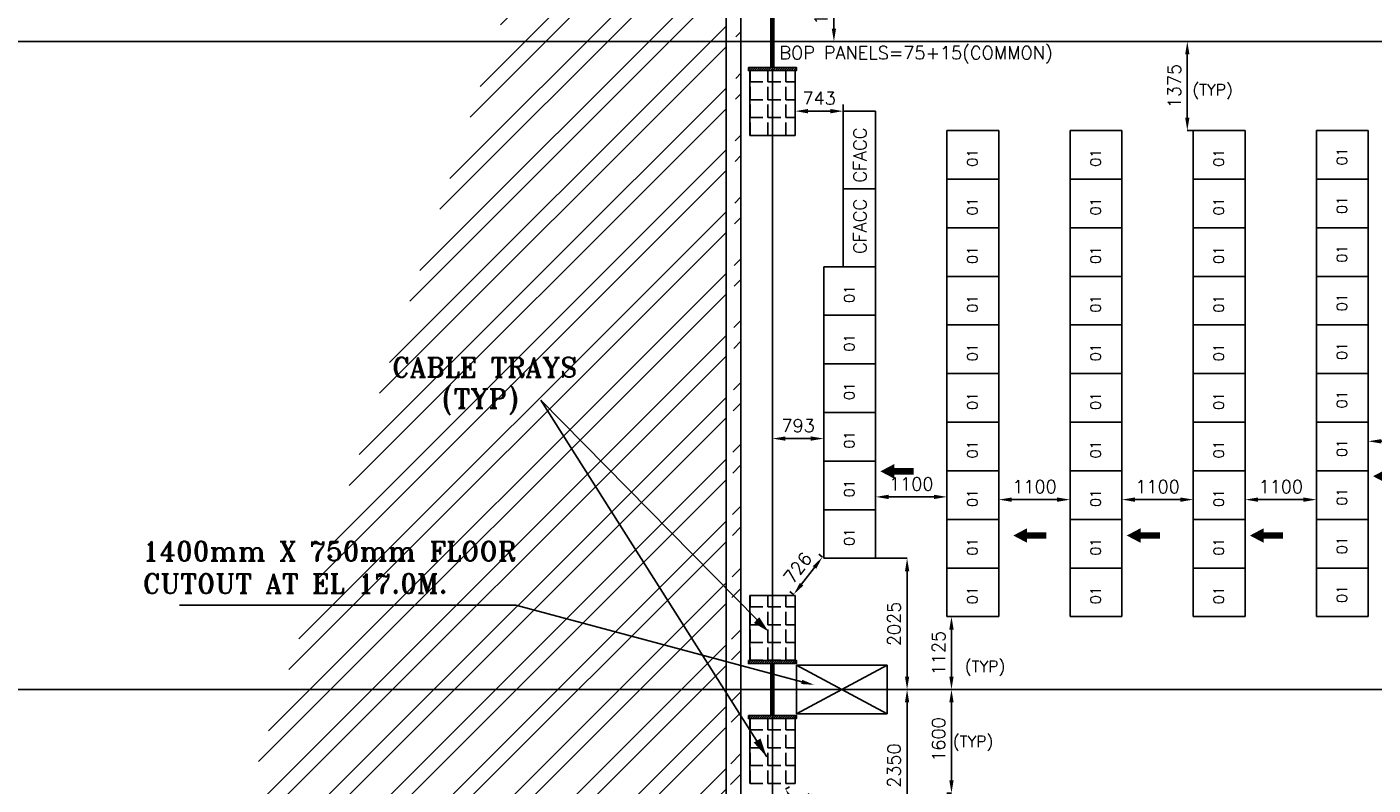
# Model space of a CAD drawing. Extents: x 361682 to 759535, y 756798 to 1113679.
# Tile 16 of 80: x 411427 to 432194, y 977183 to 988883. Entities that reach past the tile are written whole.
import ezdxf

# ---------------------------------------------------------------- set-up
doc = ezdxf.new("R2010")
doc.units = 0
doc.header["$LTSCALE"] = 700
doc.header["$MEASUREMENT"] = 0
doc.header["$PDMODE"] = 2
doc.header["$PDSIZE"] = -1
doc.linetypes.add('CENTER', pattern=[2, 1.25, -0.25, 0.25, -0.25])
doc.layers.get('0').update_dxf_attribs({"linetype": 'CONTINUOUS'})
doc.layers.get('DEFPOINTS').update_dxf_attribs({"linetype": 'CONTINUOUS'})
for name, color, linetype in [('CEN', 2, 'CENTER'), ('COL', 1, 'CONTINUOUS'), ('GRID', 9, 'CONTINUOUS'), ('LAYOUT', 4, 'CONTINUOUS'), ('PNL', 6, 'CONTINUOUS'), ('PNLDIM', 6, 'CONTINUOUS'), ('PNLTXT', 2, 'CONTINUOUS'), ('WALL', 7, 'CONTINUOUS'), ('WALLHATCH', 254, 'CONTINUOUS')]:
    doc.layers.add(name, color=color, linetype=linetype)
doc.styles.add('ROMANS', font='romans.shx')
doc.styles.add('ROMANT', font='ROMANT')
doc.dimstyles.new('STANDARD$0', dxfattribs={"dimtxt": 200, "dimasz": 200, "dimexe": 0, "dimexo": 100, "dimgap": 100, "dimtad": 1, "dimdec": 0, "dimzin": 0, "dimdsep": 46, "dimtxsty": 'ROMANS', "dimcen": 0.09, "dimclrd": 256, "dimclre": 256, "dimclrt": 256, "dimadec": 0, "dimazin": 0, "dimtfac": 1, "dimtdec": 0, "dimtmove": 0, "dimatfit": 3, "dimfxl": 1, "dimtolj": 1, "dimtzin": 0, "dimlwd": -1, "dimlwe": -1, "dimarcsym": 0})

# ---------------------------------------------------------------- blocks, each defined once
blk = doc.blocks.new('F-ROW COLUMN')
at = {"layer": 'COL'}
h = blk.add_hatch(dxfattribs=at)
h.set_pattern_fill('ANSI31', color=256, scale=200, angle=180, style=0)
h.set_pattern_definition([(225, (-557328.912, -127499.994), (17.6776695, -17.6776695), [])])
h.paths.add_polyline_path([(370, 450), (0, 450), (0, 400), (22.5, 400), (370, 400)])
h.paths.add_polyline_path([(0, 450), (-370, 450), (-370, 400), (0, 400)])
h.paths.add_polyline_path([(0, 400), (-22.5, 400), (-22.5, 0), (0, 0)])
h.paths.add_polyline_path([(22.5, 400), (0, 400), (0, 0), (22.5, 0)])
h.paths.add_polyline_path([(0, 0), (-22.5, 0), (-22.5, -400), (0, -400)])
h.paths.add_polyline_path([(22.5, 0), (0, 0), (0, -400), (22.5, -400)])
h.paths.add_polyline_path([(0, -400), (-22.5, -400), (-370, -400), (-370, -450), (0, -450)])
h.paths.add_polyline_path([(370, -400), (0, -400), (0, -450), (370, -450)])
at = {"layer": 'CEN'}
for p, q in [((0, -450), (0, 450)), ((191.6, 0), (-191.6, 0))]:
    blk.add_line(p, q, dxfattribs=at)
at = {"layer": 'COL'}
for points in [[(-370, 450), (370, 450), (370, 400), (-370, 400)], [(-22.5, 400), (22.5, 400), (22.5, -400), (-22.5, -400)], [(-370, -400), (370, -400), (370, -450), (-370, -450)]]:
    blk.add_lwpolyline(points, close=True, dxfattribs=at)
blk = doc.blocks.new('*D1057')
at = {"layer": 'DEFPOINTS', "color": 0, "transparency": 16777216}
for p in [(425620, 979783), (425690, 978658), (425827, 978658)]:
    blk.add_point(p, dxfattribs=at)
at = {"layer": 'PNLDIM', "transparency": 16777216}
for p, q in [((425720, 979783), (425690, 979783)), ((425690, 979583), (425690, 978858)), ((425727, 978658), (425690, 978658))]:
    blk.add_line(p, q, dxfattribs=at)
for points in [[(425656, 979583), (425723, 979583), (425690, 979783)], [(425656, 978858), (425723, 978858), (425690, 978658)]]:
    blk.add_solid(points, dxfattribs=at)
at = {"layer": 'PNLDIM', "transparency": 16777216, "insert": (425490, 979220), "char_height": 200, "attachment_point": 5, "rotation": 90, "style": 'ROMANS'}
blk.add_mtext('\\A1;1125', dxfattribs=at)
blk = doc.blocks.new('*D1058')
at = {"layer": 'DEFPOINTS', "color": 0, "transparency": 16777216}
for p in [(423720, 982530), (423720, 982530), (422927, 982306)]:
    blk.add_point(p, dxfattribs=at)
at = {"layer": 'PNLDIM', "transparency": 16777216}
for p, q in [((422927, 982406), (422927, 982530)), ((423127, 982530), (423520, 982530)), ((423720, 982630), (423720, 982530))]:
    blk.add_line(p, q, dxfattribs=at)
for points in [[(423127, 982563), (423127, 982497), (422927, 982530)], [(423520, 982563), (423520, 982497), (423720, 982530)]]:
    blk.add_solid(points, dxfattribs=at)
at = {"layer": 'PNLDIM', "transparency": 16777216, "insert": (423323, 982730), "char_height": 200, "attachment_point": 5, "style": 'ROMANS'}
blk.add_mtext('\\A1;793', dxfattribs=at)
blk = doc.blocks.new('*D1059')
at = {"layer": 'DEFPOINTS', "color": 0, "transparency": 16777216}
for p in [(424520, 982530), (425620, 981630), (425620, 981496)]:
    blk.add_point(p, dxfattribs=at)
at = {"layer": 'PNLDIM', "transparency": 16777216}
for p, q in [((424520, 982430), (424520, 981630)), ((424720, 981630), (425420, 981630)), ((425620, 981596), (425620, 981630))]:
    blk.add_line(p, q, dxfattribs=at)
for points in [[(424720, 981663), (424720, 981597), (424520, 981630)], [(425420, 981663), (425420, 981597), (425620, 981630)]]:
    blk.add_solid(points, dxfattribs=at)
at = {"layer": 'PNLDIM', "transparency": 16777216, "insert": (425070, 981830), "char_height": 200, "attachment_point": 5, "style": 'ROMANS'}
blk.add_mtext('\\A1;1100', dxfattribs=at)
blk = doc.blocks.new('*D1060')
at = {"layer": 'DEFPOINTS', "color": 0, "transparency": 16777216}
for p in [(426420, 981588), (427520, 981588), (427520, 981588)]:
    blk.add_point(p, dxfattribs=at)
at = {"layer": 'PNLDIM', "transparency": 16777216}
for p, q in [((426420, 981688), (426420, 981588)), ((427520, 981688), (427520, 981588)), ((426620, 981588), (427320, 981588))]:
    blk.add_line(p, q, dxfattribs=at)
for points in [[(426620, 981621), (426620, 981554), (426420, 981588)], [(427320, 981621), (427320, 981554), (427520, 981588)]]:
    blk.add_solid(points, dxfattribs=at)
at = {"layer": 'PNLDIM', "transparency": 16777216, "insert": (426970, 981788), "char_height": 200, "attachment_point": 5, "style": 'ROMANS'}
blk.add_mtext('\\A1;1100', dxfattribs=at)
blk = doc.blocks.new('*D1061')
at = {"layer": 'DEFPOINTS', "color": 0, "transparency": 16777216}
for p in [(428320, 981588), (429420, 981588), (429420, 981588)]:
    blk.add_point(p, dxfattribs=at)
at = {"layer": 'PNLDIM', "transparency": 16777216}
for p, q in [((428320, 981688), (428320, 981588)), ((429420, 981688), (429420, 981588)), ((428520, 981588), (429220, 981588))]:
    blk.add_line(p, q, dxfattribs=at)
for points in [[(428520, 981621), (428520, 981554), (428320, 981588)], [(429220, 981621), (429220, 981554), (429420, 981588)]]:
    blk.add_solid(points, dxfattribs=at)
at = {"layer": 'PNLDIM', "transparency": 16777216, "insert": (428870, 981788), "char_height": 200, "attachment_point": 5, "style": 'ROMANS'}
blk.add_mtext('\\A1;1100', dxfattribs=at)
blk = doc.blocks.new('*D1062')
at = {"layer": 'DEFPOINTS', "color": 0, "transparency": 16777216}
for p in [(431320, 981839), (430220, 981588), (431320, 981588)]:
    blk.add_point(p, dxfattribs=at)
at = {"layer": 'PNLDIM', "transparency": 16777216}
for p, q in [((430220, 981688), (430220, 981588)), ((431320, 981739), (431320, 981588)), ((430420, 981588), (431120, 981588))]:
    blk.add_line(p, q, dxfattribs=at)
for points in [[(430420, 981621), (430420, 981554), (430220, 981588)], [(431120, 981621), (431120, 981554), (431320, 981588)]]:
    blk.add_solid(points, dxfattribs=at)
at = {"layer": 'PNLDIM', "transparency": 16777216, "insert": (430770, 981788), "char_height": 200, "attachment_point": 5, "style": 'ROMANS'}
blk.add_mtext('\\A1;1100', dxfattribs=at)
blk = doc.blocks.new('*D1063')
at = {"layer": 'DEFPOINTS', "color": 0, "transparency": 16777216}
for p in [(432120, 982488), (433369, 982488), (433369, 981738)]:
    blk.add_point(p, dxfattribs=at)
at = {"layer": 'PNLDIM', "transparency": 16777216}
for p, q in [((432120, 982588), (432120, 982488)), ((432320, 982488), (433169, 982488)), ((433369, 981838), (433369, 982488))]:
    blk.add_line(p, q, dxfattribs=at)
for points in [[(432320, 982521), (432320, 982454), (432120, 982488)], [(433169, 982521), (433169, 982454), (433369, 982488)]]:
    blk.add_solid(points, dxfattribs=at)
at = {"layer": 'PNLDIM', "transparency": 16777216, "insert": (432745, 982688), "char_height": 200, "attachment_point": 5, "style": 'ROMANS'}
blk.add_mtext('\\A1;1250', dxfattribs=at)
blk = doc.blocks.new('*D1070')
at = {"layer": 'DEFPOINTS', "color": 0, "transparency": 16777216}
for p in [(423698, 980699), (423720, 980683), (423277, 980108)]:
    blk.add_point(p, dxfattribs=at)
at = {"layer": 'PNLDIM', "transparency": 16777216}
for p, q in [((423641, 980744), (423698, 980699)), ((423377, 980283), (423576, 980541)), ((423198, 980169), (423255, 980124))]:
    blk.add_line(p, q, dxfattribs=at)
for points in [[(423550, 980561), (423603, 980521), (423698, 980699)], [(423351, 980303), (423404, 980262), (423255, 980124)]]:
    blk.add_solid(points, dxfattribs=at)
at = {"layer": 'PNLDIM', "transparency": 16777216, "insert": (423318, 980534), "char_height": 200, "attachment_point": 5, "rotation": 52.3881, "style": 'ROMANS'}
blk.add_mtext('\\A1;726', dxfattribs=at)
blk = doc.blocks.new('*D1071')
at = {"layer": 'DEFPOINTS', "color": 0, "transparency": 16777216}
for p in [(423876, 989858), (424422, 989858), (424522, 988658)]:
    blk.add_point(p, dxfattribs=at)
at = {"layer": 'PNLDIM', "transparency": 16777216}
for p, q in [((424322, 989858), (423876, 989858)), ((423876, 988858), (423876, 989658)), ((424422, 988658), (423876, 988658))]:
    blk.add_line(p, q, dxfattribs=at)
for points in [[(423843, 989658), (423910, 989658), (423876, 989858)], [(423843, 988858), (423910, 988858), (423876, 988658)]]:
    blk.add_solid(points, dxfattribs=at)
at = {"layer": 'PNLDIM', "transparency": 16777216, "insert": (423676, 989258), "char_height": 200, "attachment_point": 5, "rotation": 90, "style": 'ROMANS'}
blk.add_mtext('\\A1;1200', dxfattribs=at)
blk = doc.blocks.new('*D1074')
at = {"layer": 'DEFPOINTS', "color": 0, "transparency": 16777216}
for p in [(424827, 978658), (425005, 978658), (424620, 976308)]:
    blk.add_point(p, dxfattribs=at)
at = {"layer": 'PNLDIM', "transparency": 16777216}
for p, q in [((424927, 978658), (425005, 978658)), ((425005, 976508), (425005, 978458)), ((424720, 976308), (425005, 976308))]:
    blk.add_line(p, q, dxfattribs=at)
for points in [[(424972, 978458), (425038, 978458), (425005, 978658)], [(424972, 976508), (425038, 976508), (425005, 976308)]]:
    blk.add_solid(points, dxfattribs=at)
at = {"layer": 'PNLDIM', "transparency": 16777216, "insert": (424805, 977483), "char_height": 200, "attachment_point": 5, "rotation": 90, "style": 'ROMANS'}
blk.add_mtext('\\A1;2350', dxfattribs=at)
blk = doc.blocks.new('*D1075')
at = {"layer": 'DEFPOINTS', "color": 0, "transparency": 16777216}
for p in [(425690, 978658), (425927, 978658), (425720, 977058)]:
    blk.add_point(p, dxfattribs=at)
at = {"layer": 'PNLDIM', "transparency": 16777216}
for p, q in [((425827, 978658), (425690, 978658)), ((425690, 977258), (425690, 978458)), ((425620, 977058), (425690, 977058))]:
    blk.add_line(p, q, dxfattribs=at)
for points in [[(425656, 978458), (425723, 978458), (425690, 978658)], [(425656, 977258), (425723, 977258), (425690, 977058)]]:
    blk.add_solid(points, dxfattribs=at)
at = {"layer": 'PNLDIM', "transparency": 16777216, "insert": (425490, 977886), "char_height": 200, "attachment_point": 5, "rotation": 90, "style": 'ROMANS'}
blk.add_mtext('\\A1;1600', dxfattribs=at)
blk = doc.blocks.new('*D1112')
at = {"layer": 'DEFPOINTS', "color": 0, "transparency": 16777216}
for p in [(423277, 987583), (423277, 987583), (424020, 987583)]:
    blk.add_point(p, dxfattribs=at)
at = {"layer": 'PNLDIM', "transparency": 16777216}
for p, q in [((423277, 987683), (423277, 987583)), ((424020, 987683), (424020, 987583)), ((423820, 987583), (423477, 987583))]:
    blk.add_line(p, q, dxfattribs=at)
for points in [[(423477, 987616), (423477, 987549), (423277, 987583)], [(423820, 987616), (423820, 987549), (424020, 987583)]]:
    blk.add_solid(points, dxfattribs=at)
at = {"layer": 'PNLDIM', "transparency": 16777216, "insert": (423648, 987783), "char_height": 200, "attachment_point": 5, "style": 'ROMANS'}
blk.add_mtext('\\A1;743', dxfattribs=at)
blk = doc.blocks.new('*D1131')
at = {"layer": 'DEFPOINTS', "color": 0, "transparency": 16777216}
for p in [(429328, 988658), (429328, 988658), (429328, 987283)]:
    blk.add_point(p, dxfattribs=at)
at = {"layer": 'PNLDIM', "transparency": 16777216}
for p, q in [((429428, 988658), (429328, 988658)), ((429328, 987483), (429328, 988458)), ((429428, 987283), (429328, 987283))]:
    blk.add_line(p, q, dxfattribs=at)
for points in [[(429295, 988458), (429361, 988458), (429328, 988658)], [(429295, 987483), (429361, 987483), (429328, 987283)]]:
    blk.add_solid(points, dxfattribs=at)
at = {"layer": 'PNLDIM', "transparency": 16777216, "insert": (429128, 987970), "char_height": 200, "attachment_point": 5, "rotation": 90, "style": 'ROMANS'}
blk.add_mtext('\\A1;1375', dxfattribs=at)
blk = doc.blocks.new('*D1154')
at = {"layer": 'DEFPOINTS', "color": 0, "transparency": 16777216}
for p in [(423277, 977208), (423820, 976308), (423673, 976219)]:
    blk.add_point(p, dxfattribs=at)
at = {"layer": 'PNLDIM', "transparency": 16777216}
for p, q in [((423191, 977156), (423130, 977119)), ((423234, 976948), (423570, 976390)), ((423734, 976256), (423673, 976219))]:
    blk.add_line(p, q, dxfattribs=at)
for points in [[(423262, 976965), (423205, 976931), (423130, 977119)], [(423599, 976408), (423541, 976373), (423673, 976219)]]:
    blk.add_solid(points, dxfattribs=at)
at = {"layer": 'PNLDIM', "transparency": 16777216, "insert": (423573, 976772), "char_height": 200, "attachment_point": 5, "rotation": 301.104, "style": 'ROMANS'}
blk.add_mtext('\\A1;1051', dxfattribs=at)
blk = doc.blocks.new('*D1453')
at = {"layer": 'DEFPOINTS', "color": 0, "transparency": 16777216}
for p in [(424120, 980683), (424827, 978658), (425005, 978658)]:
    blk.add_point(p, dxfattribs=at)
at = {"layer": 'PNLDIM', "transparency": 16777216}
for p, q in [((424220, 980683), (425005, 980683)), ((425005, 980483), (425005, 978858)), ((424927, 978658), (425005, 978658))]:
    blk.add_line(p, q, dxfattribs=at)
for points in [[(424972, 980483), (425038, 980483), (425005, 980683)], [(424972, 978858), (425038, 978858), (425005, 978658)]]:
    blk.add_solid(points, dxfattribs=at)
at = {"layer": 'PNLDIM', "transparency": 16777216, "insert": (424805, 979670), "char_height": 200, "attachment_point": 5, "rotation": 90, "style": 'ROMANS'}
blk.add_mtext('\\A1;2025', dxfattribs=at)

msp = doc.modelspace()

# ---------------------------------------------------------------- hatches: boundary and pattern name
h = msp.add_hatch()
h.set_pattern_fill('ANSI32', color=256, scale=1800, style=0)
h.set_pattern_definition([(45, (262751.2, 818932.3), (-477.297, 477.297), []), (45, (263069.36, 818932.3), (-477.297, 477.297), [])])
edge = h.paths.add_edge_path()
edge.add_line((411711.9, 967522.6), (422211.9, 967522.6))
edge.add_line((411941.9, 967292.6), (422441.9, 967292.6))
edge.add_line((422441.9, 967292.6), (422441.9, 999292.6))
edge.add_line((422211.9, 967522.6), (422211.9, 999522.6))
at = {"layer": 'WALLHATCH'}
h = msp.add_hatch(dxfattribs=at)
h.set_pattern_fill('ANGLE', color=30, scale=1000)
h.set_pattern_definition([(0, (873306.7, 151757.61), (0, 275), [200, -75]), (90, (873306.7, 151757.61), (-275, 2e-14), [200, -75])])
h.paths.add_polyline_path([(423276.9, 988207.6), (422576.9, 988207.6), (422576.9, 987207.6), (423276.9, 987207.6)])
h = msp.add_hatch(dxfattribs=at)
h.set_pattern_fill('ANGLE', color=30, scale=1000)
h.set_pattern_definition([(0, (873306.7, 143657.61), (0, 275), [200, -75]), (90, (873306.7, 143657.61), (-275, 2e-14), [200, -75])])
h.paths.add_polyline_path([(423276.9, 980107.6), (422576.9, 980107.6), (422576.9, 979107.6), (423276.9, 979107.6)])
h = msp.add_hatch(dxfattribs=at)
h.set_pattern_fill('ANGLE', color=30, scale=1000)
h.set_pattern_definition([(0, (873306.7, 141757.61), (0, 275), [200, -75]), (90, (873306.7, 141757.61), (-275, 2e-14), [200, -75])])
h.paths.add_polyline_path([(423276.9, 978207.6), (422576.9, 978207.6), (422576.9, 977207.6), (423276.9, 977207.6)])

# ---------------------------------------------------------------- linework, layer by layer
at = {"layer": 'GRID'}
for p, q in [((422926.9, 954557.6), (422926.9, 1001155.3)), ((447426.9, 988657.6), (407126.9, 988657.6)), ((447426.9, 978657.6), (407126.9, 978657.6))]:
    msp.add_line(p, q, dxfattribs=at)
at = {"layer": 'GRID', "color": 4}
for p, q in [((423276.9, 988207.6), (422576.9, 988207.6)), ((423276.9, 987207.6), (422576.9, 987207.6)), ((423276.9, 980107.6), (422576.9, 980107.6)), ((423276.9, 979107.6), (422576.9, 979107.6)), ((423276.9, 978207.6), (422576.9, 978207.6))]:
    msp.add_line(p, q, dxfattribs=at)
at = {"layer": 'LAYOUT', "color": 7}
for p in [(422690.4, 979734.7), (422839.6, 977617.5)]:
    msp.add_line(p, (419355.1, 983123.4), dxfattribs=at)
for points in [[(422868.1, 979551.6, 0, 121.6, 0), (422682.6, 979729, 121.6, 121.6, 0)], [(422839.6, 977617.5, 0, 121.6, 0), (422691.9, 977870.4, 121.6, 121.6, 0)]]:
    msp.add_lwpolyline(points, format="xyseb", dxfattribs=at)
at = {"layer": 'PNL', "color": 2}
for p, q in [((424019.9, 985182.6), (424019.9, 987582.6)), ((424519.9, 987582.6), (424019.9, 987582.6)), ((424519.9, 986382.6), (424519.9, 987582.6)), ((425619.9, 979782.6), (425619.9, 987282.6)), ((425619.9, 987282.6), (426419.9, 987282.6)), ((426419.9, 979782.6), (426419.9, 987282.6)), ((427519.9, 979782.6), (427519.9, 987282.6)), ((427519.9, 987282.6), (428319.9, 987282.6)), ((428319.9, 979782.6), (428319.9, 987282.6)), ((429419.9, 979782.6), (429419.9, 987282.6)), ((429419.9, 987282.6), (430219.9, 987282.6)), ((430219.9, 979782.6), (430219.9, 987282.6)), ((431319.9, 979782.6), (431319.9, 987282.6)), ((431319.9, 987282.6), (432119.9, 987282.6)), ((432119.9, 979782.6), (432119.9, 987282.6)), ((425619.9, 986532.6), (426419.9, 986532.6)), ((427519.9, 986532.6), (428319.9, 986532.6)), ((429419.9, 986532.6), (430219.9, 986532.6)), ((431319.9, 986532.6), (432119.9, 986532.6)), ((424519.9, 986382.6), (424019.9, 986382.6)), ((424019.9, 986382.6), (424519.9, 986382.6)), ((424519.9, 986382.6), (424019.9, 986382.6)), ((424519.9, 985182.6), (424519.9, 986382.6)), ((425619.9, 985782.6), (426419.9, 985782.6)), ((427519.9, 985782.6), (428319.9, 985782.6)), ((429419.9, 985782.6), (430219.9, 985782.6)), ((431319.9, 985782.6), (432119.9, 985782.6)), ((423719.9, 980682.6), (423719.9, 985182.6)), ((423719.9, 985182.6), (424519.9, 985182.6)), ((424519.9, 985182.6), (423919.9, 985182.6)), ((424519.9, 985182.6), (424519.9, 980682.6)), ((425619.9, 985032.6), (426419.9, 985032.6)), ((427519.9, 985032.6), (428319.9, 985032.6)), ((429419.9, 985032.6), (430219.9, 985032.6)), ((431319.9, 985032.6), (432119.9, 985032.6)), ((423719.9, 984432.6), (424519.9, 984432.6)), ((424519.9, 984432.6), (423919.9, 984432.6)), ((425619.9, 984282.6), (426419.9, 984282.6)), ((427519.9, 984282.6), (428319.9, 984282.6)), ((429419.9, 984282.6), (430219.9, 984282.6)), ((431319.9, 984282.6), (432119.9, 984282.6)), ((423719.9, 983682.6), (424519.9, 983682.6)), ((425619.9, 983532.6), (426419.9, 983532.6)), ((427519.9, 983532.6), (428319.9, 983532.6)), ((429419.9, 983532.6), (430219.9, 983532.6)), ((431319.9, 983532.6), (432119.9, 983532.6)), ((423719.9, 982932.6), (424519.9, 982932.6)), ((425619.9, 982782.6), (426419.9, 982782.6)), ((427519.9, 982782.6), (428319.9, 982782.6)), ((429419.9, 982782.6), (430219.9, 982782.6)), ((431319.9, 982782.6), (432119.9, 982782.6)), ((423719.9, 982182.6), (424519.9, 982182.6)), ((425619.9, 982032.6), (426419.9, 982032.6)), ((427519.9, 982032.6), (428319.9, 982032.6)), ((429419.9, 982032.6), (430219.9, 982032.6)), ((431319.9, 982032.6), (432119.9, 982032.6)), ((423719.9, 981432.6), (424519.9, 981432.6)), ((425619.9, 981282.6), (426419.9, 981282.6)), ((427519.9, 981282.6), (428319.9, 981282.6)), ((429419.9, 981282.6), (430219.9, 981282.6)), ((431319.9, 981282.6), (432119.9, 981282.6)), ((423719.9, 980682.6), (424519.9, 980682.6)), ((425619.9, 980532.6), (426419.9, 980532.6)), ((427519.9, 980532.6), (428319.9, 980532.6)), ((429419.9, 980532.6), (430219.9, 980532.6)), ((431319.9, 980532.6), (432119.9, 980532.6)), ((425619.9, 979782.6), (426419.9, 979782.6)), ((427519.9, 979782.6), (428319.9, 979782.6)), ((429419.9, 979782.6), (430219.9, 979782.6)), ((431319.9, 979782.6), (432119.9, 979782.6))]:
    msp.add_line(p, q, dxfattribs=at)
at = {"layer": 'PNL', "color": 60}
for p, q in [((418967.8, 979957.4), (413782.7, 979957.4)), ((423296.9, 978282.6), (424696.9, 979032.6)), ((423296.9, 979032.6), (424696.9, 978282.6)), ((423296.9, 978657.6), (425005.1, 978657.6))]:
    msp.add_line(p, q, dxfattribs=at)
at = {"layer": 'PNL', "color": 7}
for points in [[(424593.5, 982024.1, 0, 225, 0), (424806.9, 982024.1, 225, 225, 0)], [(432193.5, 981948.9, 0, 225, 0), (432406.9, 981948.9, 225, 225, 0)], [(426643.5, 981033.9, 0, 225, 0), (426856.9, 981033.9, 225, 225, 0)], [(428393.5, 981033.9, 0, 225, 0), (428606.9, 981033.9, 225, 225, 0)], [(430293.5, 981033.9, 0, 225, 0), (430506.9, 981033.9, 225, 225, 0)]]:
    msp.add_lwpolyline(points, format="xyseb", dxfattribs=at)
at = {"layer": 'PNL', "color": 7, "const_width": 100}
for points in [[(424806.9, 982024.1), (425104, 982024.1)], [(426856.9, 981033.9), (427154, 981033.9)], [(428606.9, 981033.9), (428904, 981033.9)], [(430506.9, 981033.9), (430804, 981033.9)]]:
    msp.add_lwpolyline(points, dxfattribs=at)
at = {"layer": 'PNL', "color": 60}
msp.add_lwpolyline([(423380, 978774.5), (418967.8, 979957.4)], dxfattribs=at)
msp.add_lwpolyline([(423296.9, 979032.6), (424696.9, 979032.6), (424696.9, 978282.6), (423296.9, 978282.6)], close=True, dxfattribs=at)
msp.add_solid([(423387.6, 978807), (423574.8, 978729.1), (423372.5, 978742)], dxfattribs=at)
at = {"layer": 'WALL'}
for p, q in [((422211.9, 967522.6), (422211.9, 999522.6)), ((422441.9, 967292.6), (422441.9, 999292.6))]:
    msp.add_line(p, q, dxfattribs=at)
at = {"layer": 'WALLHATCH', "color": 4}
for p, q in [((422576.9, 987207.6), (422576.9, 988207.6)), ((423276.9, 987207.6), (423276.9, 988207.6)), ((422576.9, 979107.6), (422576.9, 980107.6)), ((423276.9, 979107.6), (423276.9, 980107.6)), ((422576.9, 977207.6), (422576.9, 978207.6)), ((423276.9, 977207.6), (423276.9, 978207.6))]:
    msp.add_line(p, q, dxfattribs=at)

# ---------------------------------------------------------------- block references
for p in [(422926.9, 988657.6), (422926.9, 978657.6)]:
    msp.add_blockref('F-ROW COLUMN', p)

# ---------------------------------------------------------------- texts
at = {"layer": 'LAYOUT', "color": 7, "style": 'ROMANT'}
for s, p in [('CABLE TRAYS', (417060.1, 983479.5)), ('(TYP)', (417828.8, 982998.1))]:
    msp.add_text(s, height=300, dxfattribs=at).set_placement(p)
at = {"layer": 'LAYOUT', "color": 60, "insert": (413213.8, 980942.9), "char_height": 300, "width": 6675.734, "attachment_point": 1, "style": 'ROMANT'}
msp.add_mtext('1400mm X 750mm FLOOR CUTOUT AT EL 17.0M.', dxfattribs=at)
at = {"layer": 'PNL', "lineweight": 25, "style": 'ROMANT'}
msp.add_text('BOP PANELS=75+15(COMMON)', height=200, dxfattribs=at).set_placement((423034.3, 988383))
at = {"layer": 'PNLDIM', "color": 4, "lineweight": 25, "style": 'ROMANS'}
for p in [(429405.6, 987824.8), (425896.7, 978926.6), (425711.6, 977768.9)]:
    msp.add_text('(TYP)', height=175, dxfattribs=at).set_placement(p)
at = {"layer": 'PNLTXT', "color": 2, "style": 'ROMANS'}
for p in [(426092.2, 986724.3), (427992.2, 986724.3), (429892.2, 986724.3), (431792.2, 986745.9), (431792.2, 985995.9), (426092.2, 985974.3), (427992.2, 985974.3), (429892.2, 985974.3), (426092.2, 985224.3), (427992.2, 985224.3), (429892.2, 985224.3), (431792.2, 985245.9), (424192.2, 984624.3), (426092.2, 984474.3), (427992.2, 984474.3), (429892.2, 984474.3), (431792.2, 984495.9), (424192.2, 983874.3), (426092.2, 983724.3), (427992.2, 983724.3), (429892.2, 983724.3), (431792.2, 983745.9), (424192.2, 983124.3), (426092.2, 982974.3), (427992.2, 982974.3), (429892.2, 982974.3), (431792.2, 982995.9), (424192.2, 982374.3), (431792.2, 982245.9), (426092.2, 982224.3), (427992.2, 982224.3), (429892.2, 982224.3), (424192.2, 981624.3), (426092.2, 981474.3), (427992.2, 981474.3), (429892.2, 981474.3), (431792.2, 981495.9), (424192.2, 980874.3), (426092.2, 980724.3), (427992.2, 980724.3), (429892.2, 980724.3), (431792.2, 980745.9), (426092.2, 979974.3), (427992.2, 979974.3), (429892.2, 979974.3), (431792.2, 979995.9)]:
    msp.add_text('01', height=160, rotation=90, dxfattribs=at).set_placement(p)
at = {"layer": 'PNLTXT', "color": 2, "ltscale": 1000, "char_height": 200, "width": 511.878, "attachment_point": 7, "rotation": 90, "style": 'ROMANS'}
for insert in [(424377.2, 986479.3), (424377.2, 985379.3)]:
    msp.add_mtext('CFACC', dxfattribs=dict(at, insert=insert))

# ---------------------------------------------------------------- dimensions: what is measured, and where the dimension line sits
at = {"layer": 'PNLDIM', "color": 7}
for base, p1, p2, picture, middle in [((423876.3, 989857.6), (424522.4, 988657.6), (424422.4, 989857.6), '*D1071', (423676.3, 989257.6)), ((425005.1, 978657.6), (424619.9, 976307.6), (424826.9, 978657.6), '*D1074', (424805.1, 977482.6))]:
    dim = msp.add_linear_dim(base=base, p1=p1, p2=p2, angle=90, dimstyle='STANDARD$0', override={"dimfxl": 0.5, "dimarcsym": 2}, dxfattribs=at)
    dim.commit()
    dim.dimension.update_dxf_attribs({"geometry": picture, "text_midpoint": middle})
for base, p1, p2, picture, middle in [((429327.9, 988657.6), (429327.9, 987282.6), (429327.9, 988657.6), '*D1131', (429327.9, 987970.1)), ((425689.7, 978657.6), (425619.9, 979782.6), (425826.9, 978657.6), '*D1057', (425689.7, 979220.1)), ((425689.7, 978657.6), (425719.9, 977057.6), (425926.9, 978657.6), '*D1075', (425689.7, 977886.1))]:
    dim = msp.add_linear_dim(base=base, p1=p1, p2=p2, angle=90, dimstyle='STANDARD$0', override={"dimfxl": 0.5, "dimarcsym": 2}, dxfattribs=at)
    dim.commit()
    dim.dimension.update_dxf_attribs({"geometry": picture, "text_midpoint": middle, "dimtype": 160})
for base, p1, p2, picture, middle in [((423276.9, 987582.6), (424019.9, 987582.6), (423276.9, 987582.6), '*D1112', (423648.4, 987782.6)), ((423719.9, 982530), (422926.9, 982305.6), (423719.9, 982530), '*D1058', (423323.4, 982730)), ((433369.4222726, 982487.7193335), (432119.9222726, 982487.7193335), (433369.4222726, 981737.7193335), '*D1063', (432744.6722726, 982687.7193335)), ((425619.9, 981630), (424519.9, 982530), (425619.9, 981496), '*D1059', (425069.9, 981830)), ((427519.9, 981587.7), (426419.9, 981587.7), (427519.9, 981587.7), '*D1060', (426969.9, 981787.7)), ((429419.9, 981587.7), (428319.9, 981587.7), (429419.9, 981587.7), '*D1061', (428869.9, 981787.7)), ((431319.9, 981587.7), (430219.9, 981587.7), (431319.9, 981839.4), '*D1062', (430769.9, 981787.7))]:
    dim = msp.add_linear_dim(base=base, p1=p1, p2=p2, dimstyle='STANDARD$0', override={"dimfxl": 0.5, "dimarcsym": 2}, dxfattribs=at)
    dim.commit()
    dim.dimension.update_dxf_attribs({"geometry": picture, "text_midpoint": middle})
for p1, p2, distance, picture, middle in [((423276.9, 980107.6), (423719.9, 980682.6), 27.4, '*D1070', (423318.3, 980533.9)), ((423276.9, 977207.6), (423819.9, 976307.6), -171.2, '*D1154', (423573, 976772.5))]:
    dim = msp.add_aligned_dim(p1=p1, p2=p2, distance=distance, dimstyle='STANDARD$0', override={"dimfxl": 0.5, "dimarcsym": 2}, dxfattribs=at)
    dim.commit()
    dim.dimension.update_dxf_attribs({"geometry": picture, "text_midpoint": middle})
at = {"layer": 'PNLDIM', "color": 60}
dim = msp.add_linear_dim(base=(425005.1, 978657.6), p1=(424119.9, 980682.6), p2=(424826.9, 978657.6), angle=90, dimstyle='STANDARD$0', override={"dimfxl": 0.5, "dimarcsym": 2}, dxfattribs=at)
dim.commit()
dim.dimension.update_dxf_attribs({"geometry": '*D1453', "text_midpoint": (424805.1, 979670.1)})

doc.saveas('drawing.dxf')
